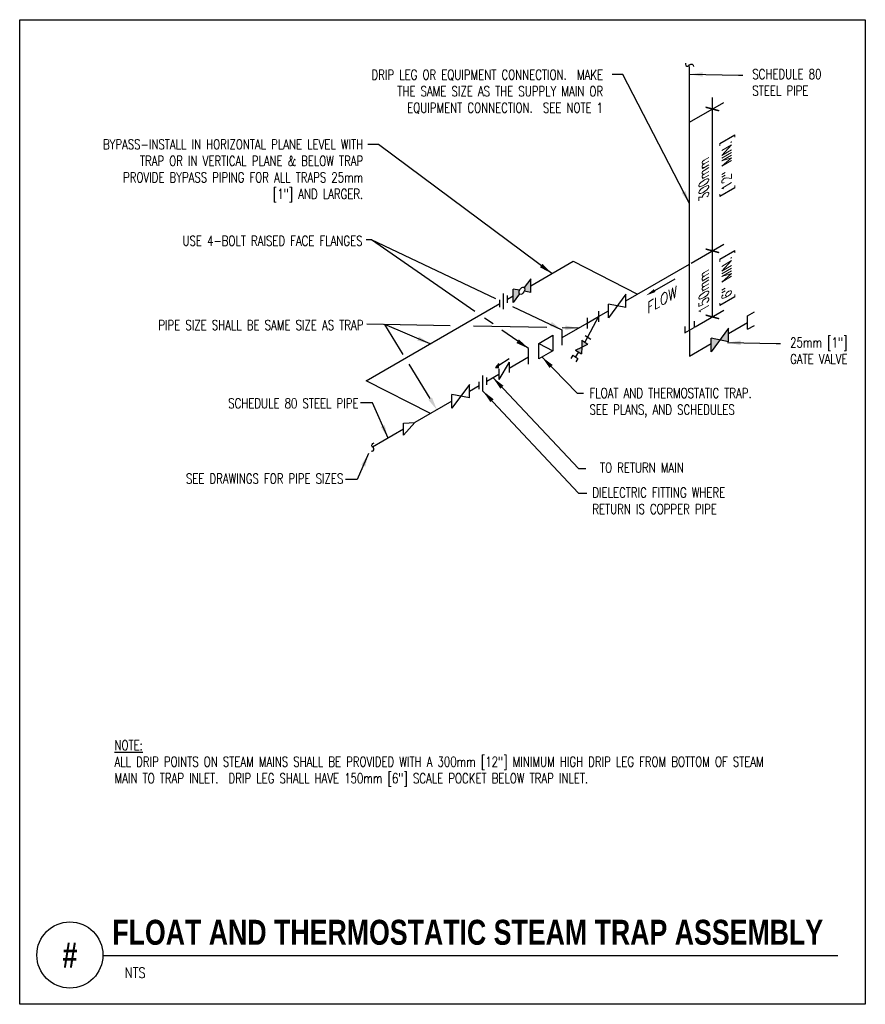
# Model space of a CAD drawing. Header units: inches. Extents: x -0.22 to 7.78, y -0.89 to 8.42.
import ezdxf
from ezdxf.enums import TextEntityAlignment as Align

# ---------------------------------------------------------------- set-up
doc = ezdxf.new("R2010")
doc.units = ezdxf.units.IN
doc.header["$MEASUREMENT"] = 0
doc.layers.add('G-ANNO-NPLT', color=7, linetype='Continuous', plot=False)
for name, color, linetype in [('M-DETL-DIMS', 1, 'Continuous'), ('M-DETL-HEVY', 5, 'Continuous'), ('M-DETL-MEDM', 4, 'Continuous'), ('M-DETL-TEXT', 2, 'Continuous')]:
    doc.layers.add(name, color=color, linetype=linetype)
doc.styles.add('BOLD', font='bold.shx', dxfattribs={"width": 0.9})
doc.styles.add('Romans', font='romans.shx', dxfattribs={"width": 0.75})
doc.dimstyles.new('VA-Lead', dxfattribs={"dimtxt": 0.09375, "dimasz": 0.125, "dimexe": 0.125, "dimexo": 0.03125, "dimgap": 0.02, "dimtad": 1, "dimdec": 5, "dimzin": 0, "dimdsep": 46, "dimlunit": 4, "dimtxsty": 'Romans', "dimcen": 0.125, "dimclrd": 256, "dimclre": 256, "dimclrt": 256, "dimadec": 0, "dimazin": 0, "dimtfac": 1, "dimtdec": 5, "dimtofl": 0, "dimtmove": 0, "dimatfit": 3, "dimfxl": 1, "dimfrac": 2, "dimtolj": 1, "dimtzin": 0, "dimlwd": -1, "dimlwe": -1, "dimarcsym": 0})

# ---------------------------------------------------------------- blocks, each defined once
blk = doc.blocks.new('_ArchTick')
at = {"color": 0, "linetype": 'ByBlock', "const_width": 0.15}
blk.add_lwpolyline([(-0.5, -0.5), (0.5, 0.5)], dxfattribs=at)

msp = doc.modelspace()

# ---------------------------------------------------------------- hatches: boundary and pattern name
at = {"layer": 'M-DETL-MEDM'}
h = msp.add_hatch(color=256, dxfattribs=at)
edge = h.paths.add_edge_path()
edge.add_ellipse((4.5327, 5.8537), major_axis=(-0.0191, -0.0331), ratio=0.57735, start_angle=281.23472, end_angle=348.7646, ccw=False)
edge.add_line((4.5102, 5.8581), (4.4497, 5.8699))
edge.add_line((4.4497, 5.8699), (4.4497, 5.7417))
edge.add_line((4.4497, 5.7417), (4.5102, 5.8234))
edge = h.paths.add_edge_path()
edge.add_line((4.6157, 5.9658), (4.5552, 5.8841))
edge.add_ellipse((4.5327, 5.8537), major_axis=(-0.0191, -0.0331), ratio=0.57735, start_angle=101.23472, end_angle=168.7646, ccw=False)
edge.add_line((4.5552, 5.8494), (4.6157, 5.8376))
edge.add_line((4.6157, 5.8376), (4.6157, 5.9658))
h = msp.add_hatch(color=256, dxfattribs=at)
h.paths.add_polyline_path([(6.4877, 5.5004), (6.4047, 5.3884), (6.4877, 5.3722)])
h.paths.add_polyline_path([(6.4047, 5.3884), (6.3217, 5.4045), (6.3217, 5.2764)])
h = msp.add_hatch(color=256, dxfattribs=at)
h.paths.add_polyline_path([(5.1009, 5.3855), (5.0988, 5.3214), (5.1563, 5.3497)])
h.paths.add_polyline_path([(5.0988, 5.3214), (5.0413, 5.2931), (5.0967, 5.2573)])
msp.add_hatch(color=256, dxfattribs=at).paths.add_polyline_path([(4.3159, 5.1649), (4.2825, 5.1272), (4.3159, 5.1279)])

# ---------------------------------------------------------------- linework, layer by layer
at = {"layer": 'G-ANNO-NPLT', "color": 6}
msp.add_lwpolyline([(-0.2184, 8.4177), (7.7815, 8.4177), (7.7815, -0.8948), (-0.2184, -0.8948)], close=True, dxfattribs=at)
at = {"layer": 'M-DETL-DIMS'}
for p, q in [((6.335, 6.2316), (6.335, 7.683)), ((6.1185, 7.4481), (6.4433, 7.6356)), ((6.1334, 6.1152), (6.4433, 6.2941)), ((6.1334, 6.1152), (6.4433, 6.2941)), ((6.335, 5.6066), (6.335, 6.2316)), ((6.1733, 5.5132), (6.4433, 5.6691))]:
    msp.add_line(p, q, dxfattribs=at)
at = {"layer": 'M-DETL-HEVY'}
for p, q in [((6.1185, 5.4816), (6.1185, 7.9752)), ((4.6157, 5.9017), (5.0164, 6.133)), ((5.0164, 6.133), (5.6252, 5.8218)), ((5.5169, 5.7592), (6.1185, 6.1066)), ((4.3955, 5.7746), (4.4497, 5.8058)), ((3.0587, 5.0028), (4.324, 5.7333)), ((5.2588, 5.6102), (5.3508, 5.6634)), ((4.9146, 5.4115), (5.1505, 5.5477)), ((6.0748, 5.5145), (6.0748, 5.4563)), ((6.0748, 5.4563), (6.1621, 5.5068)), ((6.1621, 5.565), (6.1621, 5.5068)), ((6.4877, 5.4497), (6.6679, 5.5538)), ((6.1185, 5.4816), (6.1185, 5.2366)), ((6.1185, 5.2366), (6.3217, 5.3539)), ((4.4132, 5.1221), (4.5959, 5.2275)), ((4.2003, 4.9991), (4.3159, 5.0658)), ((3.6675, 4.6915), (3.0587, 5.0028)), ((4.0367, 4.9047), (4.1288, 4.9579)), ((3.8707, 4.8088), (3.5213, 4.6071)), ((3.4131, 4.5446), (3.1208, 4.3759))]:
    msp.add_line(p, q, dxfattribs=at)
at = {"layer": 'M-DETL-MEDM'}
for p, q in [((4.6157, 5.9658), (4.5552, 5.8841)), ((4.6157, 5.8376), (4.6157, 5.9658)), ((5.7893, 5.8561), (5.9821, 5.9669)), ((4.4497, 5.7417), (4.4497, 5.8699)), ((4.5102, 5.8581), (4.4497, 5.8699)), ((4.3599, 5.6809), (4.3599, 5.8271)), ((4.3955, 5.74), (4.3955, 5.8091)), ((4.5102, 5.8234), (4.4497, 5.7417)), ((4.6157, 5.8376), (4.5552, 5.8494)), ((5.5169, 5.8233), (5.3508, 5.5993)), ((5.5169, 5.6951), (5.5169, 5.8233)), ((4.324, 5.6988), (4.324, 5.7678)), ((5.5169, 5.6951), (5.3508, 5.7275)), ((5.3508, 5.5993), (5.3508, 5.7275)), ((5.2588, 5.6102), (5.1286, 5.3676)), ((5.1505, 5.5477), (5.2588, 5.6102)), ((5.1505, 5.5973), (5.1505, 5.4981)), ((5.2588, 5.6598), (5.2588, 5.5606)), ((6.6679, 5.6178), (6.7318, 5.6547)), ((6.6679, 5.4897), (6.6679, 5.6178)), ((6.4877, 5.5004), (6.3217, 5.2764)), ((6.4877, 5.3722), (6.4877, 5.5004)), ((6.6679, 5.4897), (6.7318, 5.5266)), ((4.9146, 5.3384), (4.9146, 5.4846)), ((5.1307, 5.4317), (5.1861, 5.396)), ((6.4877, 5.3722), (6.3217, 5.4045)), ((6.3217, 5.2764), (6.3217, 5.4045)), ((4.6927, 5.3565), (4.8245, 5.2864)), ((5.0413, 5.2931), (5.0988, 5.3214)), ((5.0988, 5.3214), (5.0967, 5.2573)), ((5.1009, 5.3855), (5.0988, 5.3214)), ((5.0988, 5.3214), (5.1563, 5.3497)), ((5.1009, 5.3855), (5.1563, 5.3497)), ((4.5959, 5.161), (4.5959, 5.3072)), ((5.0161, 5.2438), (4.9962, 5.213)), ((5.0161, 5.2438), (5.0623, 5.214)), ((5.069, 5.2752), (5.0392, 5.2289)), ((5.0413, 5.2931), (5.0967, 5.2573)), ((4.3159, 5.1649), (4.2825, 5.1272)), ((4.2825, 5.1272), (4.3159, 5.1279)), ((4.4132, 5.2113), (4.3159, 5.1464)), ((4.4132, 5.18), (4.3159, 5.016)), ((4.4132, 5.18), (4.4132, 5.0809)), ((5.0623, 5.214), (5.0424, 5.1832)), ((4.1647, 4.9055), (4.1647, 5.0517)), ((4.2003, 4.9646), (4.2003, 5.0337)), ((4.3159, 5.1152), (4.3159, 5.016)), ((4.0367, 4.9687), (3.8707, 4.7447)), ((4.0367, 4.8406), (4.0367, 4.9687)), ((4.1288, 4.9233), (4.1288, 4.9924)), ((4.0367, 4.8406), (3.8707, 4.8729)), ((3.8707, 4.7447), (3.8707, 4.8729)), ((3.4131, 4.4886), (3.5213, 4.6071)), ((3.4131, 4.6006), (3.5213, 4.6071)), ((3.4131, 4.4886), (3.4131, 4.6006))]:
    msp.add_line(p, q, dxfattribs=at)
for points in [[(6.0815, 8.0059, 1.015746), (6.1185, 7.9906), (6.1185, 7.9906, -0.643035), (6.1569, 7.9765)], [(3.1052, 4.3387, 1.015746), (3.1205, 4.3757), (3.1205, 4.3757, -0.643035), (3.1346, 4.4141)]]:
    msp.add_lwpolyline(points, format="xyb", dxfattribs=at)
msp.add_lwpolyline([(4.6927, 5.3565), (4.8245, 5.4326), (4.8245, 5.2864), (4.6927, 5.2103)], close=True, dxfattribs=at)
msp.add_ellipse((4.5327, 5.8537), major_axis=(-0.0191, -0.0331), ratio=0.57735, dxfattribs=at)
msp.add_solid([(5.7971, 5.8426), (5.7815, 5.8697), (5.708, 5.8094)], dxfattribs=at)
at = {"layer": 'M-DETL-TEXT'}
for p, q in [((3.1093, 6.3359), (3.0583, 6.3353)), ((5.0687, 5.5005), (4.9133, 5.5019)), ((0.5689, -0.4336), (7.5216, -0.4336))]:
    msp.add_line(p, q, dxfattribs=at)
for points in [[(4.0877, 5.6587), (3.1093, 6.3359)], [(4.2854, 5.7789), (3.1093, 6.3359)], [(4.9144, 5.481), (4.4456, 5.703)], [(4.2594, 5.5398), (4.1794, 5.5952)], [(3.8533, 5.5228), (3.0655, 5.5383)], [(3.4089, 5.2522), (3.2365, 5.5346)], [(4.7693, 5.5052), (4.0736, 5.5186)], [(4.5958, 5.307), (4.3423, 5.4824)], [(3.6644, 4.834), (3.4662, 5.1585)]]:
    msp.add_lwpolyline(points, dxfattribs=at)
msp.add_circle((0.2564, -0.4287), 0.3125, dxfattribs=at)
for points in [[(4.8161, 5.5587), (4.9146, 5.4809), (4.796, 5.5222)], [(4.9444, 5.5252), (5.0687, 5.5005), (4.9431, 5.4836)], [(4.5043, 5.3942), (4.5963, 5.307), (4.481, 5.3596)], [(3.6821, 4.8449), (3.7295, 4.7273), (3.6466, 4.8231)]]:
    msp.add_solid(points, dxfattribs=at)

# ---------------------------------------------------------------- block references
at = {"layer": 'M-DETL-DIMS', "rotation": 299.9996469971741}
for p, xscale, yscale, zscale in [((6.335, 7.5731), 0.09375000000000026, 0.09375000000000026, 0.09375000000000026), ((6.335, 6.2316), 0.09375000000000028, 0.09375000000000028, 0.09375000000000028), ((6.335, 6.2316), 0.09375000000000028, 0.09375000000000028, 0.09375000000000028), ((6.335, 5.6066), 0.09375000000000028, 0.09375000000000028, 0.09375000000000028)]:
    msp.add_blockref('_ArchTick', p, dxfattribs=dict(at, xscale=xscale, yscale=yscale, zscale=zscale))

# ---------------------------------------------------------------- texts
at = {"layer": 'M-DETL-DIMS', "style": 'Romans', "oblique": 330, "width": 0.8}
for s, p in [('[12" MIN.]', (6.4703, 7.0597)), ('300mm', (6.2538, 6.9347)), ('[6" MIN.]', (6.4703, 5.9972)), ('150mm', (6.2538, 5.8722))]:
    msp.add_text(s, height=0.09375, rotation=90, dxfattribs=at).set_placement(p, align=Align.MIDDLE_CENTER)
at = {"layer": 'M-DETL-TEXT', "style": 'Romans', "oblique": 30}
msp.add_text('FLOW', height=0.09375, rotation=29.99965, dxfattribs=at).set_placement((5.7188, 5.6344))
at = {"layer": 'M-DETL-TEXT', "style": 'BOLD', "width": 0.8}
msp.add_text('#', height=0.2362, dxfattribs=at).set_placement((0.2564, -0.4287), align=Align.MIDDLE)
at = {"layer": 'M-DETL-TEXT', "style": 'Romans', "width": 0.8}
msp.add_text('NTS', height=0.09843, dxfattribs=at).set_placement((0.7764, -0.6453))
at = {"layer": 'M-DETL-TEXT'}
for s, insert, char_height, width, attachment_point, style in [('DRIP LEG OR EQUIPMENT CONNECTION.  MAKE THE SAME SIZE AS THE SUPPLY MAIN OR EQUIPMENT CONNECTION.  SEE NOTE 1', (5.3009, 7.9438), 0.09375, 2.424153, 3, 'Romans'), ('SCHEDULE 80\\PSTEEL PIPE', (6.7127, 7.9495), 0.09375, 1.169983, 1, 'Romans'), ('BYPASS-INSTALL IN HORIZONTAL PLANE LEVEL WITH TRAP OR IN VERTICAL PLANE & BELOW TRAP {\\A1;PROVIDE BYPASS PIPING FOR ALL TRAPS 25mm [1"] AND LARGER.}', (3.0315, 7.2854), 0.09375, 2.69158, 3, 'Romans'), ('USE 4-BOLT RAISED FACE FLANGES ', (3.0248, 6.3731), 0.09375, 2.424153, 3, 'Romans'), ('PIPE SIZE SHALL BE SAME SIZE AS TRAP', (3.0336, 5.5764), 0.09375, 2.46902, 3, 'Romans'), ('25mm [1"]\\PGATE VALVE', (7.0708, 5.4116), 0.09375, 1.169983, 1, 'Romans'), ('FLOAT AND THERMOSTATIC TRAP.  SEE PLANS, AND SCHEDULES', (5.1725, 4.9331), 0.09375, 1.877791, 1, 'Romans'), ('SCHEDULE 80 STEEL PIPE', (2.9871, 4.8358), 0.09375, 3.142953, 3, 'Romans'), ('TO RETURN MAIN', (6.0639, 4.2274), 0.09375, 1.403452, 3, 'Romans'), ('SEE DRAWINGS FOR PIPE SIZES', (2.8432, 4.1245), 0.09375, 2.436554, 3, 'Romans'), ('DIELECTRIC FITTING WHERE RETURN IS COPPER PIPE', (5.1991, 3.9924), 0.09375, 1.547532, 1, 'Romans'), ('\\A1;{\\LNOTE:\\P}ALL DRIP POINTS ON STEAM MAINS SHALL BE PROVIDED WITH A 300mm [12"] MINIMUM HIGH DRIP LEG FROM BOTTOM OF STEAM MAIN TO TRAP INLET.  DRIP LEG SHALL HAVE 150mm [6"] SCALE POCKET BELOW TRAP INLET.', (0.6789, 1.6027), 0.09375, 6.899747, 1, 'Romans'), ('{\\W0.8;FLOAT AND THERMOSTATIC STEAM TRAP ASSEMBLY }', (0.6579, -0.0953), 0.23622, 6.994675, 1, 'BOLD')]:
    msp.add_mtext(s, dxfattribs=dict(at, insert=insert, char_height=char_height, width=width, attachment_point=attachment_point, style=style))

# ---------------------------------------------------------------- leaders
for points in [[(6.1185, 7.9013), (6.5804, 7.894), (6.6226, 7.894)], [(6.1185, 6.6778), (5.4868, 7.8986), (5.3857, 7.8979)], [(4.816, 6.0174), (3.1764, 7.2381), (3.0753, 7.2374)], [(3.6655, 5.3531), (3.2365, 5.5346)], [(6.4767, 5.3634), (6.9385, 5.356), (6.9807, 5.356)], [(4.7224, 5.2275), (5.0543, 4.8847), (5.1168, 4.8847)], [(4.2581, 5.0325), (5.0683, 4.1739), (5.1368, 4.1739)], [(4.1647, 4.9055), (5.0684, 3.9407), (5.1466, 3.9407)], [(3.2669, 4.4602), (3.1186, 4.794), (3.0071, 4.794)], [(3.0822, 4.3134), (2.9757, 4.0699), (2.8642, 4.0699)]]:
    msp.add_leader(points, dimstyle='VA-Lead', override={"dimtad": 0}, dxfattribs=at)

doc.saveas('drawing.dxf')
